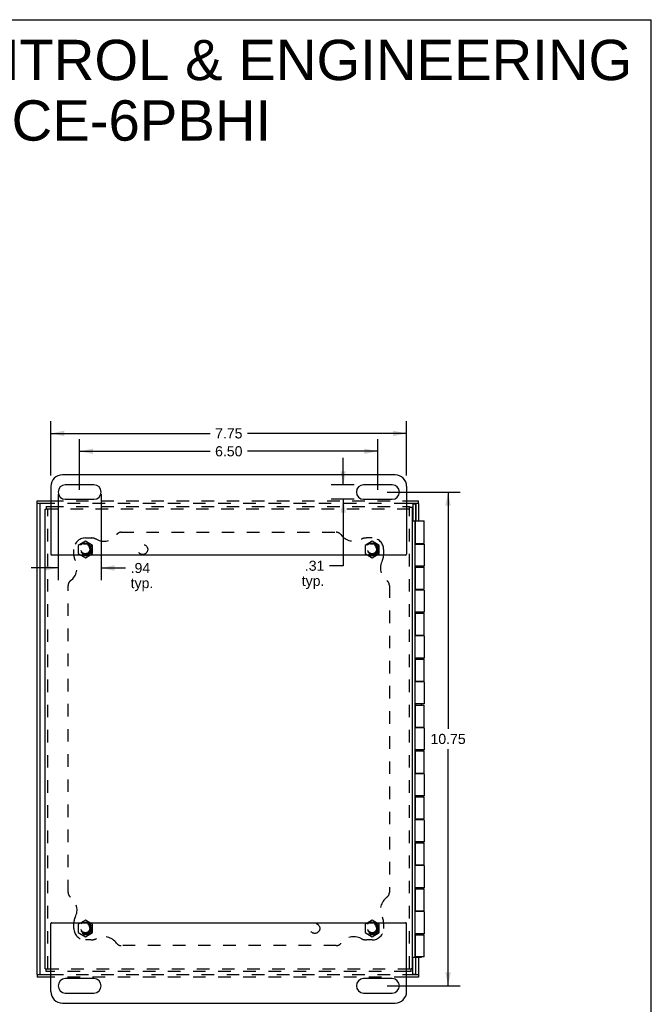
# Model space of a CAD drawing. Header units: inches. Extents: x 0 to 49.8, y 0 to 32.2.
# Tile 6 of 6: x 36 to 49.8, y 10.8 to 32.2. Entities that reach past the tile are written whole.
import ezdxf

# ---------------------------------------------------------------- set-up
doc = ezdxf.new("R2010")
doc.units = ezdxf.units.IN
doc.header["$LTSCALE"] = 2.736585
doc.header["$MEASUREMENT"] = 0
doc.linetypes.add('HIDDEN', pattern=[0.2, 0.1, -0.1])
doc.layers.get('0').update_dxf_attribs({"linetype": 'CONTINUOUS'})
for name, color, linetype in [('DEFAULT_2', 8, 'HIDDEN'), ('DIMENSIONS', 7, 'CONTINUOUS'), ('DOOR_ASSEMBLY', 7, 'CONTINUOUS'), ('SUBPANEL', 7, 'CONTINUOUS')]:
    doc.layers.add(name, color=color, linetype=linetype)
doc.styles.get("Standard").update_dxf_attribs({"font": 'arial.ttf'})
doc.dimstyles.new('DIMSTYLE_1', dxfattribs={"dimtxt": 0.219512, "dimasz": 0.292683, "dimexe": 0.09, "dimexo": 0.07, "dimgap": 0.0375, "dimtad": 0, "dimtih": 1, "dimtoh": 1, "dimzin": 4, "dimdsep": 46, "dimtxsty": 'Standard', "dimblk": '_FILLED', "dimblk1": '_FILLED', "dimblk2": '_FILLED', "dimcen": 0.09, "dimazin": 1, "dimtfac": 1, "dimtdec": 3, "dimtofl": 0, "dimtmove": 0, "dimatfit": 3, "dimldrblk": '_FILLED', "dimfxl": 0, "dimtolj": 1, "dimtzin": 4, "dimarcsym": 0})

# ---------------------------------------------------------------- blocks, each defined once
blk = doc.blocks.new('_FILLED')
at = {"color": 0, "linetype": 'ByBlock'}
blk.add_solid([(0, 0), (-1, 0.2), (-1, -0.2)], dxfattribs=at)
blk = doc.blocks.new('*D10')
at = {"layer": 'DIMENSIONS', "color": 2, "linetype": 'Continuous'}
for p, q in [((37.298, 21.96), (37.298, 23.063)), ((43.798, 21.96), (43.798, 23.063)), ((37.298, 22.799), (40.14, 22.799)), ((43.798, 22.799), (40.956, 22.799))]:
    blk.add_line(p, q, dxfattribs=at)
at = {"layer": 'DIMENSIONS', "color": 2, "linetype": 'Continuous', "xscale": 0.2926829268, "yscale": 0.2926829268, "zscale": 0.2926829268, "rotation": 180}
blk.add_blockref('_FILLED', (37.298, 22.799), dxfattribs=at)
at = {"layer": 'DIMENSIONS', "color": 2, "linetype": 'Continuous', "xscale": 0.2926829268, "yscale": 0.2926829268, "zscale": 0.2926829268}
blk.add_blockref('_FILLED', (43.798, 22.799), dxfattribs=at)
at = {"layer": 'DIMENSIONS', "color": 2, "linetype": 'Continuous', "insert": (40.548, 22.909), "char_height": 0.2195, "width": 0.59652, "attachment_point": 2, "line_spacing_factor": 0.9}
blk.add_mtext('6.50', dxfattribs=at)
blk = doc.blocks.new('*D11')
at = {"layer": 'DIMENSIONS', "color": 2, "linetype": 'Continuous'}
for p, q in [((36.829, 21.863), (36.829, 19.995)), ((37.766, 21.863), (37.766, 19.995)), ((36.829, 20.258), (36.244, 20.258)), ((37.766, 20.258), (38.3, 20.258))]:
    blk.add_line(p, q, dxfattribs=at)
at = {"layer": 'DIMENSIONS', "color": 2, "linetype": 'Continuous', "xscale": 0.2926829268, "yscale": 0.2926829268, "zscale": 0.2926829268}
blk.add_blockref('_FILLED', (36.829, 20.258), dxfattribs=at)
at = {"layer": 'DIMENSIONS', "color": 2, "linetype": 'Continuous', "xscale": 0.2926829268, "yscale": 0.2926829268, "zscale": 0.2926829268, "rotation": 180}
blk.add_blockref('_FILLED', (37.766, 20.258), dxfattribs=at)
at = {"layer": 'DIMENSIONS', "color": 2, "linetype": 'Continuous', "insert": (38.41, 20.368), "char_height": 0.2195, "width": 0.4937, "attachment_point": 1, "line_spacing_factor": 0.9}
blk.add_mtext('.94\\Ptyp.', dxfattribs=at)
blk = doc.blocks.new('*D12')
at = {"layer": 'DIMENSIONS', "color": 2, "linetype": 'Continuous'}
for p, q in [((43.042, 22.067), (43.042, 22.653)), ((43.28, 22.067), (42.779, 22.067)), ((43.28, 21.755), (42.779, 21.755)), ((43.042, 21.755), (43.042, 20.307)), ((43.042, 20.307), (42.742, 20.307))]:
    blk.add_line(p, q, dxfattribs=at)
at = {"layer": 'DIMENSIONS', "color": 2, "linetype": 'Continuous', "xscale": 0.2926829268, "yscale": 0.2926829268, "zscale": 0.2926829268}
for p, rotation in [((43.042, 22.067), 270), ((43.042, 21.755), 90)]:
    blk.add_blockref('_FILLED', p, dxfattribs=dict(at, rotation=rotation))
at = {"layer": 'DIMENSIONS', "color": 2, "linetype": 'Continuous', "insert": (42.632, 20.417), "char_height": 0.2195, "width": 0.4937, "attachment_point": 3, "line_spacing_factor": 0.9}
blk.add_mtext('.31\\Ptyp.', dxfattribs=at)
blk = doc.blocks.new('*D15')
at = {"layer": 'DIMENSIONS', "color": 2, "linetype": 'Continuous'}
for p, q in [((44.003, 21.911), (45.59, 21.911)), ((45.327, 21.911), (45.327, 16.756)), ((45.327, 11.161), (45.327, 16.317)), ((44.003, 11.161), (45.59, 11.161))]:
    blk.add_line(p, q, dxfattribs=at)
at = {"layer": 'DIMENSIONS', "color": 2, "linetype": 'Continuous', "xscale": 0.2926829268, "yscale": 0.2926829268, "zscale": 0.2926829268}
for p, rotation in [((45.327, 21.911), 90), ((45.327, 11.161), 270)]:
    blk.add_blockref('_FILLED', p, dxfattribs=dict(at, rotation=rotation))
at = {"layer": 'DIMENSIONS', "color": 2, "linetype": 'Continuous', "insert": (45.327, 16.646), "char_height": 0.2195, "width": 0.76707, "attachment_point": 2, "line_spacing_factor": 0.9}
blk.add_mtext('10.75', dxfattribs=at)
blk = doc.blocks.new('*D16')
at = {"layer": 'DIMENSIONS', "color": 2, "linetype": 'Continuous'}
for p, q in [((36.673, 22.272), (36.673, 23.452)), ((44.423, 22.272), (44.423, 23.452)), ((36.673, 23.188), (40.14, 23.188)), ((44.423, 23.188), (40.956, 23.188))]:
    blk.add_line(p, q, dxfattribs=at)
at = {"layer": 'DIMENSIONS', "color": 2, "linetype": 'Continuous', "xscale": 0.2926829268, "yscale": 0.2926829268, "zscale": 0.2926829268, "rotation": 180}
blk.add_blockref('_FILLED', (36.673, 23.188), dxfattribs=at)
at = {"layer": 'DIMENSIONS', "color": 2, "linetype": 'Continuous', "xscale": 0.2926829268, "yscale": 0.2926829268, "zscale": 0.2926829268}
blk.add_blockref('_FILLED', (44.423, 23.188), dxfattribs=at)
at = {"layer": 'DIMENSIONS', "color": 2, "linetype": 'Continuous', "insert": (40.548, 23.298), "char_height": 0.2195, "width": 0.59652, "attachment_point": 2, "line_spacing_factor": 0.9}
blk.add_mtext('7.75', dxfattribs=at)

msp = doc.modelspace()

# ---------------------------------------------------------------- linework, layer by layer
at = {"color": 7, "linetype": 'Continuous'}
for p, q in [((0, 32.1951), (49.7561, 32.1951)), ((49.7561, 0), (49.7561, 32.1951)), ((36.5477, 21.5386), (36.5697, 21.5386)), ((36.5697, 21.5986), (36.5697, 21.5386)), ((44.4877, 21.5986), (44.4877, 21.5766)), ((44.5477, 21.5766), (44.4877, 21.5766)), ((37.3272, 20.5361), (37.4227, 20.481)), ((37.4227, 20.481), (37.5182, 20.5361)), ((43.5772, 20.5361), (43.6727, 20.481)), ((43.6727, 20.481), (43.7682, 20.5361)), ((44.5517, 12.8516), (44.5477, 12.8516)), ((44.5517, 12.5956), (44.5517, 12.8516)), ((37.4227, 12.5913), (37.3272, 12.5361)), ((37.5182, 12.5361), (37.4227, 12.5913)), ((43.6727, 12.5913), (43.5772, 12.5361)), ((43.7682, 12.5361), (43.6727, 12.5913)), ((44.5517, 12.5956), (44.5477, 12.5956)), ((36.5477, 11.5336), (36.5697, 11.5336)), ((36.5697, 11.4736), (36.5697, 11.5336)), ((44.5477, 11.5336), (44.5257, 11.5336)), ((44.5257, 11.4736), (44.5257, 11.5336))]:
    msp.add_line(p, q, dxfattribs=at)
at = {"color": 3, "linetype": 'Continuous'}
for p, q in [((44.1727, 22.2861), (36.9227, 22.2861)), ((36.6727, 22.0361), (36.6727, 20.5561)), ((37.6102, 22.0674), (36.9852, 22.0674)), ((44.1102, 22.0674), (43.4852, 22.0674)), ((44.4227, 22.0361), (44.4227, 20.5561)), ((36.9852, 21.7549), (37.6102, 21.7549)), ((43.4852, 21.7549), (44.1102, 21.7549)), ((36.5477, 11.5336), (36.5477, 21.5386)), ((36.5697, 21.5986), (36.6727, 21.5986)), ((44.4227, 21.5986), (44.4877, 21.5986)), ((44.5477, 21.5766), (44.5477, 11.5336)), ((44.4027, 20.5361), (36.6927, 20.5361)), ((36.6727, 11.0361), (36.6727, 12.5161)), ((36.6927, 12.5361), (44.4027, 12.5361)), ((44.4227, 11.0361), (44.4227, 12.5161)), ((36.6727, 11.4736), (36.5697, 11.4736)), ((44.5257, 11.4736), (44.4227, 11.4736)), ((37.6102, 11.3174), (36.9852, 11.3174)), ((44.1102, 11.3174), (43.4852, 11.3174)), ((36.9852, 11.0049), (37.6102, 11.0049)), ((43.4852, 11.0049), (44.1102, 11.0049)), ((36.9227, 10.7861), (44.1727, 10.7861))]:
    msp.add_line(p, q, dxfattribs=at)
for centre, radius, start, end in [((36.9227, 22.0361), 0.25, 90, 180), ((44.1727, 22.0361), 0.25, 0, 90), ((36.9852, 21.9111), 0.1562, 90, 270), ((37.6102, 21.9111), 0.1562, 270, 90), ((43.4852, 21.9111), 0.1562, 90, 270), ((44.1102, 21.9111), 0.1562, 270, 90), ((36.6927, 20.5561), 0.02, 180, 270), ((44.4027, 20.5561), 0.02, 270, 360), ((36.6927, 12.5161), 0.02, 90, 180), ((44.4027, 12.5161), 0.02, 0, 90), ((36.9852, 11.1611), 0.1562, 90, 270), ((37.6102, 11.1611), 0.1562, 270, 90), ((43.4852, 11.1611), 0.1562, 90, 270), ((44.1102, 11.1611), 0.1562, 270, 90), ((36.9227, 11.0361), 0.25, 180, 270), ((44.1727, 11.0361), 0.25, 270, 360)]:
    msp.add_arc(centre, radius, start, end, dxfattribs=at)
at = {"layer": 'DEFAULT_2', "color": 8, "linetype": 'HIDDEN'}
for p, q in [((44.4877, 21.5386), (36.5697, 21.5386)), ((36.6077, 11.5336), (36.6077, 21.5386)), ((36.6727, 21.5986), (44.4227, 21.5986)), ((44.4877, 11.5336), (44.4877, 21.5766)), ((37.4227, 20.8413), (37.2667, 20.7512)), ((37.5787, 20.7512), (37.4227, 20.8413)), ((43.6727, 20.8413), (43.5167, 20.7512)), ((43.8287, 20.7512), (43.6727, 20.8413)), ((37.2667, 20.7512), (37.2667, 20.5711)), ((37.5787, 20.5711), (37.5787, 20.7512)), ((43.5167, 20.7512), (43.5167, 20.5711)), ((43.8287, 20.5711), (43.8287, 20.7512)), ((37.2667, 20.5711), (37.3272, 20.5361)), ((37.5182, 20.5361), (37.5787, 20.5711)), ((43.5167, 20.5711), (43.5772, 20.5361)), ((43.7682, 20.5361), (43.8287, 20.5711)), ((37.3272, 12.5361), (37.2667, 12.5012)), ((37.2667, 12.5012), (37.2667, 12.3211)), ((37.5787, 12.5012), (37.5182, 12.5361)), ((37.5787, 12.3211), (37.5787, 12.5012)), ((43.5772, 12.5361), (43.5167, 12.5012)), ((43.5167, 12.5012), (43.5167, 12.3211)), ((43.8287, 12.5012), (43.7682, 12.5361)), ((43.8287, 12.3211), (43.8287, 12.5012)), ((37.2667, 12.3211), (37.4227, 12.231)), ((37.4227, 12.231), (37.5787, 12.3211)), ((43.5167, 12.3211), (43.6727, 12.231)), ((43.6727, 12.231), (43.8287, 12.3211)), ((36.5697, 11.5336), (44.5257, 11.5336)), ((44.4227, 11.4736), (36.6727, 11.4736))]:
    msp.add_line(p, q, dxfattribs=at)
for centre, radius in [((37.4227, 20.6611), 0.14), ((43.6727, 20.6611), 0.14), ((37.4227, 20.6611), 0.105), ((37.4227, 20.6611), 0.095), ((43.6727, 20.6611), 0.105), ((43.6727, 20.6611), 0.095), ((37.4227, 12.4111), 0.14), ((37.4227, 12.4111), 0.105), ((37.4227, 12.4111), 0.095), ((43.6727, 12.4111), 0.14), ((43.6727, 12.4111), 0.105), ((43.6727, 12.4111), 0.095)]:
    msp.add_circle(centre, radius, dxfattribs=at)
at = {"layer": 'DOOR_ASSEMBLY', "color": 7, "linetype": 'Continuous'}
for p, q in [((36.3702, 21.6636), (36.3702, 21.7236)), ((36.6727, 21.6636), (36.3702, 21.6636)), ((36.4302, 21.6636), (36.4302, 11.4086)), ((44.6827, 21.6636), (44.4227, 21.6636)), ((44.5624, 21.6561), (44.6224, 21.6561)), ((44.6224, 21.6561), (44.6224, 21.2811)), ((44.6227, 21.2811), (44.6227, 21.6636)), ((44.6827, 21.6636), (44.6827, 21.7236)), ((44.5477, 21.2861), (44.6224, 21.2861)), ((44.6077, 11.7861), (44.6077, 21.2861)), ((44.6155, 21.2811), (44.6079, 21.2811)), ((44.6237, 21.2811), (44.6237, 21.2861)), ((44.6237, 21.2861), (44.7467, 21.2861)), ((44.7467, 21.2811), (44.7467, 21.2861)), ((44.6117, 20.9141), (44.6077, 20.9141)), ((44.6117, 20.6581), (44.6117, 20.9141)), ((44.6117, 20.7941), (44.6155, 20.7941)), ((44.6224, 20.7941), (44.6224, 20.7781)), ((44.6237, 20.7781), (44.6237, 20.7941)), ((44.7467, 20.7781), (44.7467, 20.7941)), ((44.6117, 20.6581), (44.6077, 20.6581)), ((44.6079, 20.2741), (44.6155, 20.2741)), ((44.6224, 20.2741), (44.6224, 20.2981)), ((44.6237, 20.2741), (44.6237, 20.2981)), ((44.7467, 20.2741), (44.7467, 20.2981)), ((44.6079, 19.7941), (44.6155, 19.7941)), ((44.6224, 19.7781), (44.6224, 19.7941)), ((44.6237, 19.7781), (44.6237, 19.7941)), ((44.7467, 19.7781), (44.7467, 19.7941)), ((44.6224, 19.2741), (44.6224, 19.2981)), ((44.6237, 19.2741), (44.6237, 19.2981)), ((44.7467, 19.2741), (44.7467, 19.2981)), ((44.6079, 19.2741), (44.6155, 19.2741)), ((44.6079, 18.7941), (44.6155, 18.7941)), ((44.6224, 18.7781), (44.6224, 18.7941)), ((44.6237, 18.7781), (44.6237, 18.7941)), ((44.7467, 18.7781), (44.7467, 18.7941)), ((44.6079, 18.2741), (44.6155, 18.2741)), ((44.6224, 18.2741), (44.6224, 18.2981)), ((44.6237, 18.2741), (44.6237, 18.2981)), ((44.7467, 18.2741), (44.7467, 18.2981)), ((44.6079, 17.7941), (44.6155, 17.7941)), ((44.6224, 17.7781), (44.6224, 17.7941)), ((44.6237, 17.7781), (44.6237, 17.7941)), ((44.7467, 17.7781), (44.7467, 17.7941)), ((44.6079, 17.2741), (44.6155, 17.2741)), ((44.6224, 17.2741), (44.6224, 17.2981)), ((44.6237, 17.2741), (44.6237, 17.2981)), ((44.7467, 17.2741), (44.7467, 17.2981)), ((44.6079, 16.7941), (44.6155, 16.7941)), ((44.6224, 16.7781), (44.6224, 16.7941)), ((44.6237, 16.7781), (44.6237, 16.7941)), ((44.7467, 16.7781), (44.7467, 16.7941)), ((44.6117, 16.6641), (44.6077, 16.6641)), ((44.6117, 16.4081), (44.6117, 16.6641)), ((44.6117, 16.4081), (44.6077, 16.4081)), ((44.6224, 16.2741), (44.6224, 16.2981)), ((44.6237, 16.2741), (44.6237, 16.2981)), ((44.7467, 16.2741), (44.7467, 16.2981)), ((44.6079, 16.2741), (44.6155, 16.2741)), ((44.6079, 15.7941), (44.6155, 15.7941)), ((44.6224, 15.7781), (44.6224, 15.7941)), ((44.6237, 15.7781), (44.6237, 15.7941)), ((44.7467, 15.7781), (44.7467, 15.7941)), ((44.6079, 15.2741), (44.6155, 15.2741)), ((44.6224, 15.2741), (44.6224, 15.2981)), ((44.6237, 15.2741), (44.6237, 15.2981)), ((44.7467, 15.2741), (44.7467, 15.2981)), ((44.6079, 14.7941), (44.6155, 14.7941)), ((44.6224, 14.7781), (44.6224, 14.7941)), ((44.6237, 14.7781), (44.6237, 14.7941)), ((44.7467, 14.7781), (44.7467, 14.7941)), ((44.6079, 14.2741), (44.6155, 14.2741)), ((44.6224, 14.2741), (44.6224, 14.2981)), ((44.6237, 14.2741), (44.6237, 14.2981)), ((44.7467, 14.2741), (44.7467, 14.2981)), ((44.6079, 13.7941), (44.6155, 13.7941)), ((44.6224, 13.7781), (44.6224, 13.7941)), ((44.6237, 13.7781), (44.6237, 13.7941)), ((44.7467, 13.7781), (44.7467, 13.7941)), ((44.6224, 13.2741), (44.6224, 13.2981)), ((44.6237, 13.2741), (44.6237, 13.2981)), ((44.7467, 13.2741), (44.7467, 13.2981)), ((44.6079, 13.2741), (44.6155, 13.2741)), ((44.6079, 12.7941), (44.6155, 12.7941)), ((44.6224, 12.7781), (44.6224, 12.7941)), ((44.6237, 12.7781), (44.6237, 12.7941)), ((44.7467, 12.7781), (44.7467, 12.7941)), ((44.6117, 12.4141), (44.6077, 12.4141)), ((44.6117, 12.1581), (44.6117, 12.4141)), ((44.6117, 12.2741), (44.6155, 12.2741)), ((44.6224, 12.2941), (44.6224, 12.2741)), ((44.6237, 12.2741), (44.6237, 12.2941)), ((44.7467, 12.2741), (44.7467, 12.2941)), ((44.6117, 12.1581), (44.6077, 12.1581)), ((44.6079, 11.7911), (44.6155, 11.7911)), ((44.6224, 11.4161), (44.6224, 11.7911)), ((44.6227, 11.4086), (44.6227, 11.7911)), ((44.6237, 11.7861), (44.6237, 11.7911)), ((44.7467, 11.7861), (44.7467, 11.7911)), ((44.5477, 11.7861), (44.6224, 11.7861)), ((44.6237, 11.7861), (44.7467, 11.7861)), ((36.3702, 11.4086), (36.6727, 11.4086)), ((36.3702, 11.4086), (36.3702, 11.3486)), ((44.4227, 11.4086), (44.6827, 11.4086)), ((44.5624, 11.4161), (44.6224, 11.4161)), ((44.6827, 11.4086), (44.6827, 11.3486))]:
    msp.add_line(p, q, dxfattribs=at)
at = {"layer": 'DOOR_ASSEMBLY', "color": 3, "linetype": 'Continuous'}
for p, q in [((36.3702, 21.7236), (36.6727, 21.7236)), ((36.3702, 11.4086), (36.3702, 21.6636)), ((44.4227, 21.7236), (44.6827, 21.7236)), ((44.5624, 21.6561), (44.5624, 21.2861)), ((44.6827, 21.6636), (44.6827, 21.2861)), ((44.6155, 20.7941), (44.6155, 21.2811)), ((44.6155, 21.2811), (44.8082, 21.2811)), ((44.8082, 20.7941), (44.8082, 21.2811)), ((44.6155, 20.7941), (44.8082, 20.7941)), ((44.6117, 20.7781), (44.8082, 20.7781)), ((44.8082, 20.7781), (44.8082, 20.2981)), ((44.8082, 20.2981), (44.6077, 20.2981)), ((44.6155, 20.2741), (44.8082, 20.2741)), ((44.6155, 19.7941), (44.6155, 20.2741)), ((44.8082, 19.7941), (44.8082, 20.2741)), ((44.8082, 19.7781), (44.6077, 19.7781)), ((44.6155, 19.7941), (44.8082, 19.7941)), ((44.8082, 19.7781), (44.8082, 19.2981)), ((44.8082, 19.2981), (44.6077, 19.2981)), ((44.6155, 19.2741), (44.8082, 19.2741)), ((44.6155, 18.7941), (44.6155, 19.2741)), ((44.8082, 18.7941), (44.8082, 19.2741)), ((44.8082, 18.7781), (44.6077, 18.7781)), ((44.6155, 18.7941), (44.8082, 18.7941)), ((44.8082, 18.7781), (44.8082, 18.2981)), ((44.8082, 18.2981), (44.6077, 18.2981)), ((44.6155, 18.2741), (44.8082, 18.2741)), ((44.6155, 17.7941), (44.6155, 18.2741)), ((44.8082, 17.7941), (44.8082, 18.2741)), ((44.6155, 17.7941), (44.8082, 17.7941)), ((44.8082, 17.7781), (44.6077, 17.7781)), ((44.8082, 17.7781), (44.8082, 17.2981)), ((44.8082, 17.2981), (44.6077, 17.2981)), ((44.6155, 17.2741), (44.8082, 17.2741)), ((44.6155, 16.7941), (44.6155, 17.2741)), ((44.8082, 16.7941), (44.8082, 17.2741)), ((44.8082, 16.7781), (44.6077, 16.7781)), ((44.6155, 16.7941), (44.8082, 16.7941)), ((44.8082, 16.7781), (44.8082, 16.2981)), ((44.8082, 16.2981), (44.6077, 16.2981)), ((44.6155, 16.2741), (44.8082, 16.2741)), ((44.6155, 15.7941), (44.6155, 16.2741)), ((44.8082, 15.7941), (44.8082, 16.2741)), ((44.8082, 15.7781), (44.6077, 15.7781)), ((44.6155, 15.7941), (44.8082, 15.7941)), ((44.8082, 15.7781), (44.8082, 15.2981)), ((44.8082, 15.2981), (44.6077, 15.2981)), ((44.6155, 15.2741), (44.8082, 15.2741)), ((44.6155, 14.7941), (44.6155, 15.2741)), ((44.8082, 14.7941), (44.8082, 15.2741)), ((44.6155, 14.7941), (44.8082, 14.7941)), ((44.8082, 14.7781), (44.6077, 14.7781)), ((44.8082, 14.7781), (44.8082, 14.2981)), ((44.8082, 14.2981), (44.6077, 14.2981)), ((44.6155, 14.2741), (44.8082, 14.2741)), ((44.6155, 13.7941), (44.6155, 14.2741)), ((44.8082, 13.7941), (44.8082, 14.2741)), ((44.8082, 13.7781), (44.6077, 13.7781)), ((44.6155, 13.7941), (44.8082, 13.7941)), ((44.8082, 13.7781), (44.8082, 13.2981)), ((44.8082, 13.2981), (44.6077, 13.2981)), ((44.6155, 13.2741), (44.8082, 13.2741)), ((44.6155, 12.7941), (44.6155, 13.2741)), ((44.8082, 12.7941), (44.8082, 13.2741)), ((44.8082, 12.7781), (44.6077, 12.7781)), ((44.6155, 12.7941), (44.8082, 12.7941)), ((44.8082, 12.7781), (44.8082, 12.2941)), ((44.8082, 12.2941), (44.6117, 12.2941)), ((44.6155, 12.2741), (44.8082, 12.2741)), ((44.6155, 11.7911), (44.6155, 12.2741)), ((44.8082, 11.7911), (44.8082, 12.2741)), ((44.8082, 11.7911), (44.6155, 11.7911)), ((44.5624, 11.4161), (44.5624, 11.7861)), ((44.6827, 11.7861), (44.6827, 11.4086)), ((36.6727, 11.3486), (36.3702, 11.3486)), ((44.6827, 11.3486), (44.4227, 11.3486))]:
    msp.add_line(p, q, dxfattribs=at)
at = {"layer": 'DOOR_ASSEMBLY', "color": 8, "linetype": 'HIDDEN'}
for p, q in [((36.6727, 21.7236), (44.4227, 21.7236)), ((44.4227, 21.6636), (36.6727, 21.6636)), ((36.6727, 11.4086), (44.4227, 11.4086)), ((44.4227, 11.3486), (36.6727, 11.3486))]:
    msp.add_line(p, q, dxfattribs=at)
at = {"layer": 'SUBPANEL', "color": 8, "linetype": 'HIDDEN'}
for p, q in [((38.2055, 21.0361), (42.8899, 21.0361)), ((37.4227, 20.9111), (37.5477, 20.9111)), ((43.6727, 20.9111), (43.5477, 20.9111)), ((37.1727, 20.5361), (37.1727, 20.6611)), ((43.9227, 20.6611), (43.9227, 20.5361)), ((37.0477, 13.1939), (37.0477, 19.8784)), ((44.0477, 19.8784), (44.0477, 13.1939)), ((37.1727, 12.4111), (37.1727, 12.5361)), ((43.9227, 12.5361), (43.9227, 12.4111)), ((37.5477, 12.1611), (37.4227, 12.1611)), ((42.8899, 12.0361), (38.2055, 12.0361)), ((43.6727, 12.1611), (43.5477, 12.1611))]:
    msp.add_line(p, q, dxfattribs=at)
for centre, radius in [((37.4227, 20.6611), 0.125), ((38.6727, 20.6611), 0.109), ((43.6727, 20.6611), 0.125), ((37.4227, 12.4111), 0.125), ((42.4227, 12.4111), 0.109), ((43.6727, 12.4111), 0.125)]:
    msp.add_circle(centre, radius, dxfattribs=at)
for centre, radius, start, end in [((38.2055, 20.9111), 0.125, 90, 144.1013), ((42.8899, 20.9111), 0.125, 35.8987, 90), ((37.4227, 20.6611), 0.25, 90, 180), ((37.5477, 20.6611), 0.25, 62.10891, 90), ((37.8256, 21.1861), 0.344, 242.10891, 324.1013), ((43.2698, 21.1861), 0.344, 215.8987, 297.89109), ((43.5477, 20.6611), 0.25, 90, 117.89109), ((43.6727, 20.6611), 0.25, 0, 90), ((36.8977, 20.2583), 0.344, 305.8987, 27.89109), ((37.4227, 20.5361), 0.25, 180, 207.89109), ((44.1977, 20.2583), 0.344, 152.10891, 234.1013), ((43.6727, 20.5361), 0.25, 332.10891, 360), ((37.1727, 19.8784), 0.125, 125.8987, 180), ((43.9227, 19.8784), 0.125, 0, 54.1013), ((37.1727, 13.1939), 0.125, 180, 234.1013), ((36.8977, 12.814), 0.344, 332.10891, 54.1013), ((44.1977, 12.814), 0.344, 125.8987, 207.89109), ((43.9227, 13.1939), 0.125, 305.8987, 360), ((37.4227, 12.5361), 0.25, 152.10891, 180), ((43.6727, 12.5361), 0.25, 0, 27.89109), ((37.4227, 12.4111), 0.25, 180, 270), ((37.8256, 11.8861), 0.344, 35.8987, 117.89109), ((43.2698, 11.8861), 0.344, 62.10891, 144.1013), ((43.6727, 12.4111), 0.25, 270, 360), ((37.5477, 12.4111), 0.25, 270, 297.89109), ((38.2055, 12.1611), 0.125, 215.8987, 270), ((42.8899, 12.1611), 0.125, 270, 324.1013), ((43.5477, 12.4111), 0.25, 242.10891, 270)]:
    msp.add_arc(centre, radius, start, end, dxfattribs=at)

# ---------------------------------------------------------------- texts
at = {"layer": 'DIMENSIONS', "color": 2, "linetype": 'Continuous', "insert": (38.2344, 31.7571), "char_height": 0.878049, "width": 22.176444, "attachment_point": 2, "line_spacing_factor": 0.9}
msp.add_mtext('SAGINAW CONTROL & ENGINEERING\\PSCE-6PBHI', dxfattribs=at)

# ---------------------------------------------------------------- dimensions: what is measured, and where the dimension line sits
at = {"layer": 'DIMENSIONS', "color": 2, "linetype": 'Continuous'}
dim = msp.add_linear_dim(base=(44.4227, 23.1882), p1=(36.6727, 22.2023), p2=(44.4227, 22.2023), dimstyle='DIMSTYLE_1', dxfattribs=at)
dim.commit()
dim.dimension.update_dxf_attribs({"geometry": '*D16', "text_midpoint": (40.5486, 23.1853), "dimtype": 160})
for base, p1, p2, angle, picture, middle in [((37.2977, 22.7991), (43.7977, 21.8898), (37.2977, 21.8898), 180, '*D10', (40.5462, 22.7979)), ((45.3266, 11.1611), (43.9326, 21.9111), (43.9326, 11.1611), 270, '*D15', (45.3367, 16.5349))]:
    dim = msp.add_linear_dim(base=base, p1=p1, p2=p2, angle=angle, dimstyle='DIMSTYLE_1', dxfattribs=at)
    dim.commit()
    dim.dimension.update_dxf_attribs({"geometry": picture, "text_midpoint": middle, "dimtype": 160})
dim = msp.add_linear_dim(base=(43.0422, 21.7549), p1=(42.7088, 22.0674), p2=(42.7088, 21.7549), angle=270, text='<>\\Ptyp.', dimstyle='DIMSTYLE_1', dxfattribs=at)
dim.commit()
dim.dimension.update_dxf_attribs({"geometry": '*D12', "text_midpoint": (42.3855, 20.1425), "dimtype": 160})
dim = msp.add_linear_dim(base=(37.7664, 20.2583), p1=(36.8289, 21.9325), p2=(37.7664, 21.9325), text='<>\\Ptyp.', dimstyle='DIMSTYLE_1', dxfattribs=at)
dim.commit()
dim.dimension.update_dxf_attribs({"geometry": '*D11', "text_midpoint": (38.6568, 20.0937), "dimtype": 160})

doc.saveas('drawing.dxf')
